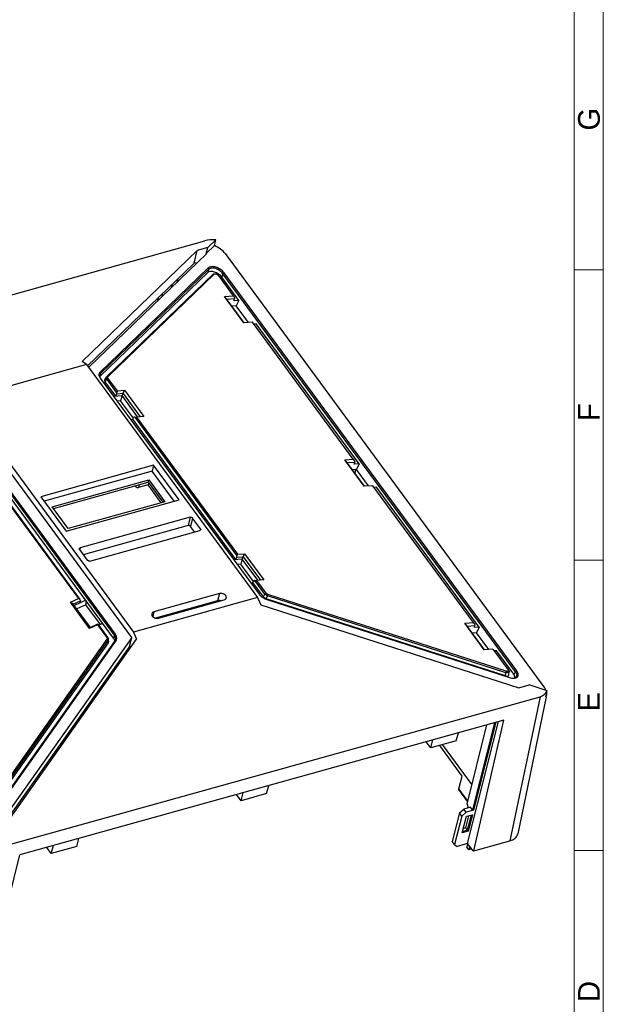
# Model space of a CAD drawing. Header units: millimetres. Extents: x 2672 to 3854, y 1493 to 2329.
# Tile 12 of 13: x 3682 to 3825, y 1806 to 2049. Entities that reach past the tile are written whole.
import ezdxf

# ---------------------------------------------------------------- set-up
doc = ezdxf.new("R2010")
doc.units = ezdxf.units.MM
doc.linetypes.add('CENTERLINE', pattern=[30, 12, -1.5, 3, -1.5, 12])
doc.layers.add('框', color=1, linetype='CENTERLINE', lineweight=5)
doc.styles.add('s', font='txt')

msp = doc.modelspace()

# ---------------------------------------------------------------- linework, layer by layer
at = {"color": 7, "linetype": 'Continuous'}
for p, q in [((3591.706, 1956.349), (3727.187, 1994.077)), ((3727.879, 1992.415), (3729.856, 1994.32)), ((3725.308, 1991.699), (3696.92, 1964.339)), ((3724.496, 1988.609), (3725.308, 1991.699)), ((3727.879, 1992.415), (3725.308, 1991.699)), ((3727.498, 1990.965), (3729.509, 1992.903)), ((3727.498, 1990.965), (3727.879, 1992.415)), ((3698.514, 1962.896), (3727.65, 1990.977)), ((3725.253, 1988.666), (3724.496, 1988.609)), ((3727.65, 1990.977), (3727.498, 1990.965)), ((3732.195, 1990.932), (3810.88, 1883.946)), ((3724.496, 1988.609), (3698.263, 1963.326)), ((3701.297, 1960.651), (3727.862, 1986.253)), ((3728.007, 1987.42), (3701.298, 1961.679)), ((3728.14, 1987.111), (3701.432, 1961.369)), ((3728.14, 1987.111), (3727.862, 1986.253)), ((3728.14, 1987.111), (3728.007, 1987.42)), ((3702.941, 1960.567), (3729.15, 1985.827)), ((3703.268, 1960.62), (3729.477, 1985.879)), ((3720.311, 1983.903), (3720.57, 1984.825)), ((3729.15, 1985.827), (3729.477, 1985.879)), ((3730.29, 1985.749), (3730.351, 1985.693)), ((3730.351, 1985.693), (3730.413, 1985.621)), ((3730.413, 1985.621), (3734.15, 1980.539)), ((3731.588, 1985.992), (3731.324, 1985.176)), ((3735.565, 1979.409), (3731.324, 1985.176)), ((3731.588, 1985.992), (3731.903, 1986.207)), ((3803.718, 1887.921), (3731.588, 1985.992)), ((3804.033, 1888.136), (3731.903, 1986.207)), ((3718.985, 1982.626), (3719.22, 1983.524)), ((3715.57, 1979.334), (3715.825, 1980.252)), ((3716.624, 1980.35), (3716.849, 1981.239)), ((3732.02, 1980.379), (3734.15, 1980.539)), ((3732.451, 1979.883), (3732.02, 1980.379)), ((3736.81, 1973.866), (3732.02, 1980.379)), ((3736.867, 1973.879), (3732.451, 1979.883)), ((3732.585, 1979.701), (3734.488, 1979.843)), ((3734.376, 1980.28), (3734.15, 1980.539)), ((3734.173, 1980.556), (3734.376, 1980.28)), ((3734.376, 1980.28), (3734.488, 1979.843)), ((3734.396, 1979.321), (3734.488, 1979.843)), ((3735.565, 1979.409), (3734.396, 1979.321)), ((3735.565, 1979.409), (3734.901, 1978.036)), ((3734.901, 1978.036), (3733.867, 1977.958)), ((3737.9, 1973.959), (3734.901, 1978.036)), ((3738.94, 1974.026), (3736.81, 1973.866)), ((3763.751, 1940.292), (3738.94, 1974.026)), ((3739.821, 1973.623), (3739.3, 1973.584)), ((3765.166, 1939.162), (3739.821, 1973.623)), ((3697.99, 1963.609), (3667.389, 1955.087)), ((3697.99, 1963.609), (3696.92, 1964.339)), ((3697.99, 1963.609), (3740.172, 1906.257)), ((3701.432, 1961.369), (3701.297, 1960.651)), ((3701.432, 1961.369), (3701.298, 1961.679)), ((3701.39, 1960.247), (3740.51, 1907.057)), ((3702.53, 1959.81), (3702.889, 1960.498)), ((3702.621, 1959.367), (3702.98, 1960.055)), ((3702.941, 1960.567), (3703.268, 1960.62)), ((3702.98, 1960.055), (3703.295, 1960.27)), ((3705.427, 1956.728), (3702.98, 1960.055)), ((3705.601, 1957.134), (3703.295, 1960.27)), ((3705.201, 1955.86), (3702.621, 1959.367)), ((3705.601, 1957.134), (3705.427, 1956.728)), ((3705.601, 1957.134), (3707.353, 1957.265)), ((3707.015, 1956.526), (3707.353, 1957.265)), ((3707.353, 1957.265), (3712.093, 1950.82)), ((3667.389, 1955.087), (3709.571, 1897.735)), ((3704.68, 1955.821), (3706.753, 1955.976)), ((3705.201, 1955.86), (3705.456, 1956.409)), ((3705.456, 1956.409), (3705.427, 1956.728)), ((3705.456, 1956.409), (3707.015, 1956.526)), ((3706.395, 1954.692), (3705.556, 1954.63)), ((3706.753, 1955.976), (3706.395, 1954.692)), ((3709.543, 1950.413), (3706.395, 1954.692)), ((3710.592, 1950.725), (3706.748, 1955.952)), ((3707.015, 1956.526), (3706.76, 1955.976)), ((3707.005, 1956.505), (3711.234, 1950.755)), ((3709.132, 1896.365), (3667.067, 1953.559)), ((3704.931, 1896.987), (3665.811, 1950.177)), ((3705.15, 1897.21), (3666.03, 1950.4)), ((3708.874, 1950.119), (3709.394, 1950.158)), ((3709.394, 1950.158), (3709.686, 1950.657)), ((3734.802, 1915.612), (3709.394, 1950.158)), ((3709.886, 1950.665), (3709.686, 1950.657)), ((3709.886, 1950.665), (3710.342, 1950.689)), ((3709.886, 1950.665), (3735.028, 1916.481)), ((3712.093, 1950.82), (3710.342, 1950.689)), ((3710.342, 1950.689), (3735.202, 1916.887)), ((3704.681, 1896.248), (3665.582, 1949.41)), ((3761.621, 1940.132), (3763.751, 1940.292)), ((3763.977, 1940.033), (3763.751, 1940.292)), ((3763.977, 1940.033), (3763.774, 1940.308)), ((3671.128, 1939.769), (3695.989, 1905.967)), ((3671.23, 1939.9), (3696.372, 1905.716)), ((3714.546, 1938.802), (3686.75, 1931.061)), ((3714.546, 1938.802), (3714.158, 1937.326)), ((3720.811, 1930.283), (3714.546, 1938.802)), ((3762.052, 1939.636), (3761.621, 1940.132)), ((3766.411, 1933.619), (3761.621, 1940.132)), ((3766.468, 1933.632), (3762.052, 1939.636)), ((3762.186, 1939.454), (3764.088, 1939.596)), ((3764.502, 1937.789), (3763.468, 1937.711)), ((3763.977, 1940.033), (3764.088, 1939.596)), ((3763.997, 1939.074), (3764.088, 1939.596)), ((3765.166, 1939.162), (3763.997, 1939.074)), ((3764.293, 1937.773), (3764.083, 1936.874)), ((3765.166, 1939.162), (3764.502, 1937.789)), ((3767.501, 1933.712), (3764.502, 1937.789)), ((3714.158, 1937.326), (3687.585, 1929.926)), ((3719.588, 1929.942), (3714.158, 1937.326)), ((3689.519, 1928.565), (3713.32, 1935.193)), ((3689.837, 1928.133), (3713.172, 1934.631)), ((3710.438, 1933.329), (3710.108, 1933.777)), ((3710.438, 1933.329), (3710.777, 1933.345)), ((3710.952, 1934.012), (3710.777, 1933.345)), ((3713.157, 1934.008), (3710.777, 1933.345)), ((3713.281, 1934.482), (3713.157, 1934.008)), ((3716.408, 1929.588), (3713.157, 1934.008)), ((3713.172, 1934.631), (3713.32, 1935.193)), ((3713.172, 1934.631), (3716.801, 1929.697)), ((3713.32, 1935.193), (3717.267, 1929.827)), ((3768.541, 1933.779), (3766.411, 1933.619)), ((3793.352, 1900.045), (3768.541, 1933.779)), ((3769.422, 1933.376), (3768.901, 1933.337)), ((3794.767, 1898.915), (3769.422, 1933.376)), ((3686.75, 1931.061), (3693.015, 1922.542)), ((3693.466, 1923.199), (3689.519, 1928.565)), ((3693.015, 1922.542), (3720.811, 1930.283)), ((3717.267, 1929.827), (3693.466, 1923.199)), ((3723.555, 1925.996), (3696.439, 1918.445)), ((3723.555, 1925.996), (3723.019, 1923.957)), ((3724.159, 1925.8), (3723.624, 1923.762)), ((3726.083, 1923.184), (3724.159, 1925.8)), ((3723.019, 1923.957), (3697.21, 1916.77)), ((3724.617, 1922.412), (3723.624, 1923.762)), ((3726.083, 1923.184), (3725.984, 1922.806)), ((3698.807, 1915.225), (3725.923, 1922.776)), ((3696.439, 1918.445), (3696.328, 1918.023)), ((3696.278, 1918.036), (3698.202, 1915.42)), ((3734.802, 1915.612), (3735.057, 1916.162)), ((3735.202, 1916.887), (3735.028, 1916.481)), ((3735.057, 1916.162), (3735.028, 1916.481)), ((3735.057, 1916.162), (3736.616, 1916.279)), ((3735.202, 1916.887), (3736.954, 1917.018)), ((3736.616, 1916.279), (3736.36, 1915.729)), ((3736.606, 1916.258), (3740.835, 1910.508)), ((3736.616, 1916.279), (3736.954, 1917.018)), ((3736.954, 1917.018), (3741.694, 1910.573)), ((3734.281, 1915.574), (3736.354, 1915.729)), ((3735.996, 1914.445), (3735.157, 1914.383)), ((3736.354, 1915.729), (3735.996, 1914.445)), ((3739.144, 1910.166), (3735.996, 1914.445)), ((3740.193, 1910.478), (3736.349, 1915.705)), ((3738.474, 1909.872), (3738.995, 1909.911)), ((3738.995, 1909.911), (3739.287, 1910.41)), ((3741.575, 1906.403), (3738.995, 1909.911)), ((3739.487, 1910.417), (3739.287, 1910.41)), ((3739.487, 1910.417), (3739.942, 1910.442)), ((3741.934, 1907.09), (3739.487, 1910.417)), ((3741.694, 1910.573), (3739.942, 1910.442)), ((3742.249, 1907.306), (3739.942, 1910.442)), ((3740.172, 1906.257), (3709.571, 1897.735)), ((3730.776, 1907.196), (3714.625, 1902.699)), ((3730.776, 1907.196), (3730.314, 1905.439)), ((3740.172, 1906.257), (3740.961, 1904.458)), ((3740.51, 1907.057), (3740.617, 1906.921)), ((3741.575, 1906.403), (3741.934, 1907.09)), ((3741.934, 1907.09), (3742.249, 1907.306)), ((3742.254, 1905.939), (3742.613, 1906.626)), ((3742.613, 1906.626), (3742.712, 1906.989)), ((3801.303, 1887.722), (3742.613, 1906.626)), ((3801.403, 1888.086), (3742.712, 1906.989)), ((3694.035, 1905.067), (3695.989, 1905.967)), ((3694.755, 1904.603), (3694.035, 1905.067)), ((3698.775, 1898.621), (3694.035, 1905.067)), ((3694.754, 1904.621), (3696.492, 1905.423)), ((3698.984, 1898.854), (3694.755, 1904.603)), ((3697.835, 1905.556), (3695.011, 1904.255)), ((3697.87, 1904.454), (3695.626, 1903.42)), ((3696.372, 1905.716), (3695.989, 1905.967)), ((3696.372, 1905.716), (3696.492, 1905.423)), ((3696.531, 1904.955), (3696.492, 1905.423)), ((3697.835, 1905.556), (3697.87, 1904.454)), ((3701.449, 1899.588), (3697.87, 1904.454)), ((3730.314, 1905.439), (3714.994, 1901.173)), ((3715.76, 1901.156), (3731.91, 1905.653)), ((3740.961, 1904.458), (3804.53, 1883.983)), ((3801.251, 1886.936), (3742.254, 1905.939)), ((3742.425, 1905.761), (3802.234, 1886.497)), ((3714.625, 1902.699), (3714.324, 1901.552)), ((3721.163, 1902.891), (3721.098, 1902.642)), ((3700.729, 1899.522), (3698.775, 1898.621)), ((3700.723, 1899.671), (3698.984, 1898.869)), ((3700.723, 1899.671), (3700.831, 1899.653)), ((3700.729, 1899.522), (3700.831, 1899.653)), ((3700.729, 1899.522), (3703.035, 1896.386)), ((3700.831, 1899.653), (3703.278, 1896.326)), ((3702.028, 1899.855), (3701.023, 1899.391)), ((3791.221, 1899.885), (3793.352, 1900.045)), ((3791.653, 1899.389), (3791.221, 1899.885)), ((3796.012, 1893.372), (3791.221, 1899.885)), ((3796.069, 1893.385), (3791.653, 1899.389)), ((3791.787, 1899.206), (3793.689, 1899.349)), ((3793.577, 1899.786), (3793.352, 1900.045)), ((3793.577, 1899.786), (3793.375, 1900.061)), ((3793.577, 1899.786), (3793.689, 1899.349)), ((3793.598, 1898.827), (3793.689, 1899.349)), ((3794.767, 1898.915), (3793.598, 1898.827)), ((3794.767, 1898.915), (3794.103, 1897.542)), ((3698.984, 1898.869), (3698.775, 1898.621)), ((3704.931, 1896.987), (3704.681, 1896.248)), ((3704.931, 1896.987), (3705.15, 1897.21)), ((3709.571, 1897.735), (3710.361, 1895.936)), ((3794.103, 1897.542), (3793.069, 1897.464)), ((3797.101, 1893.465), (3794.103, 1897.542)), ((3703.037, 1895.941), (3671.93, 1852.031)), ((3703.306, 1895.093), (3672.037, 1850.954)), ((3703.28, 1895.673), (3672.174, 1851.763)), ((3673.212, 1850.589), (3704.911, 1895.335)), ((3673.438, 1850.63), (3705.137, 1895.377)), ((3709.132, 1896.365), (3674.76, 1847.846)), ((3708.561, 1894.191), (3675.968, 1848.182)), ((3676.669, 1848.377), (3710.361, 1895.936)), ((3703.278, 1896.326), (3703.035, 1896.386)), ((3703.28, 1895.673), (3703.037, 1895.941)), ((3703.306, 1895.093), (3703.28, 1895.673)), ((3703.414, 1895.443), (3703.388, 1896.023)), ((3704.911, 1895.335), (3705.137, 1895.377)), ((3708.561, 1894.191), (3709.132, 1896.365)), ((3708.848, 1893.801), (3708.561, 1894.191)), ((3798.142, 1893.532), (3796.012, 1893.372)), ((3798.142, 1893.532), (3801.88, 1888.45)), ((3799.023, 1893.129), (3798.502, 1893.09)), ((3803.264, 1887.362), (3799.023, 1893.129)), ((3801.251, 1886.936), (3801.303, 1887.722)), ((3801.303, 1887.722), (3801.403, 1888.086)), ((3801.902, 1888.467), (3802.007, 1888.324)), ((3802.067, 1887.152), (3802.124, 1888.015)), ((3803.718, 1887.921), (3803.264, 1887.362)), ((3803.718, 1887.921), (3804.033, 1888.136)), ((3804.53, 1883.983), (3807.101, 1884.699)), ((3811.528, 1883.273), (3807.101, 1884.699)), ((3811.224, 1881.799), (3811.404, 1882.233)), ((3674.284, 1844.072), (3809.764, 1881.8)), ((3809.764, 1881.8), (3802.34, 1846.303)), ((3811.309, 1881.782), (3804.257, 1848.062)), ((3800.821, 1876.047), (3681.562, 1842.837)), ((3791.828, 1855.337), (3796.607, 1874.874)), ((3791.913, 1845.643), (3799.506, 1875.681)), ((3798.513, 1875.405), (3793.09, 1853.95)), ((3798.826, 1875.492), (3793.359, 1853.864)), ((3793.455, 1843.829), (3800.821, 1876.047)), ((3789.126, 1870.949), (3789.643, 1872.917)), ((3782.836, 1869.198), (3781.712, 1870.726)), ((3782.836, 1869.198), (3783.353, 1871.166)), ((3789.126, 1870.949), (3782.836, 1869.198)), ((3790.588, 1862.251), (3785.029, 1869.809)), ((3792.998, 1860.119), (3785.728, 1870.003)), ((3789.757, 1859.088), (3790.588, 1862.251)), ((3736.084, 1856.179), (3734.96, 1857.707)), ((3736.084, 1856.179), (3736.601, 1858.147)), ((3742.375, 1857.93), (3736.084, 1856.179)), ((3742.375, 1857.93), (3742.891, 1859.898)), ((3792, 1856.039), (3789.757, 1859.088)), ((3791.973, 1855.928), (3789.78, 1858.91)), ((3791.828, 1855.337), (3792.039, 1854.429)), ((3789.94, 1853.186), (3788.138, 1846.099)), ((3789.94, 1853.186), (3790.971, 1854.132)), ((3790.506, 1852.418), (3789.94, 1853.186)), ((3791.54, 1853.357), (3790.506, 1852.418)), ((3792.619, 1854.591), (3790.971, 1854.132)), ((3791.54, 1853.357), (3790.971, 1854.132)), ((3793.359, 1853.864), (3791.54, 1853.357)), ((3793.09, 1853.95), (3792.619, 1854.591)), ((3793.359, 1853.864), (3793.09, 1853.95)), ((3790.506, 1852.418), (3788.66, 1845.389)), ((3790.603, 1848.275), (3791.63, 1852.34)), ((3792.101, 1852.471), (3791.375, 1849.503)), ((3791.63, 1852.34), (3793.075, 1852.742)), ((3792.763, 1852.655), (3791.815, 1848.905)), ((3793.075, 1852.742), (3792.048, 1848.678)), ((3792.048, 1848.678), (3790.603, 1848.275)), ((3791.815, 1848.905), (3790.71, 1848.597)), ((3791.375, 1849.503), (3790.906, 1849.372)), ((3791.375, 1849.503), (3791.815, 1848.905)), ((3791.815, 1848.905), (3792.048, 1848.678)), ((3695.623, 1844.911), (3696.14, 1846.879)), ((3788.66, 1845.389), (3788.138, 1846.099)), ((3791.913, 1845.643), (3789.326, 1844.923)), ((3791.926, 1845.626), (3791.704, 1844.783)), ((3793.258, 1843.815), (3791.913, 1845.643)), ((3793.455, 1843.829), (3802.34, 1846.303)), ((3689.333, 1843.16), (3688.209, 1844.688)), ((3689.333, 1843.16), (3689.85, 1845.128)), ((3695.623, 1844.911), (3689.333, 1843.16)), ((3788.66, 1845.389), (3789.326, 1844.923)), ((3792.198, 1844.111), (3791.704, 1844.783)), ((3792.419, 1844.955), (3792.198, 1844.111)), ((3792.897, 1844.306), (3792.198, 1844.111)), ((3793.258, 1843.815), (3793.311, 1844.025)), ((3793.258, 1843.815), (3793.445, 1843.867)), ((3793.311, 1844.025), (3793.455, 1843.829)), ((3673.531, 1810.433), (3681.562, 1842.837))]:
    msp.add_line(p, q, dxfattribs=at)
for centre, radius, start, end in [((3703.028, 1961.244), 1.883, 211.14353, 216.63678), ((3703.124, 1960.374), 0.266, 133.9277, 152.36162), ((3742.754, 1908.729), 2.8, 220.22799, 224.22529), ((3743.074, 1909.036), 3.243, 224.18126, 226.68359), ((3743.229, 1909.2), 3.469, 226.666, 227.75783), ((3730.671, 1904.037), 1.448, 91.64042, 95.28331), ((3730.673, 1903.983), 1.503, 88.6506, 91.64848), ((3718.16, 1903.018), 2.348, 218.87813, 224.90564), ((3702.868, 1896), 0.52, 2.59511, 12.75456), ((3703.504, 1896.322), 1.719, 324.95117, 329.6929), ((3803.292, 1889.688), 3.362, 251.66129, 261.12108), ((3803.246, 1889.422), 3.092, 261.19449, 262.81271), ((3803.231, 1889.304), 2.973, 262.81253, 264.36236)]:
    msp.add_arc(centre, radius, start, end, dxfattribs=at)
for centre, major_axis, ratio, start_param, end_param in [((3729.444, 1992.499), (4.082, -0.105), 0.4501247, 1.4813575, 2.1682473), ((3702.384, 1887.622), (80.25, 326.221), 0.0037458, -1.2412621, -1.2366706), ((3728.972, 1990.67), (3.648, -1.771), 0.5574112, 0.8139534, 1.6925832), ((3729.648, 1985.05), (1.912, -1.038), 0.5500618, 7.1471982, 9.2525279), ((3703.138, 1959.501), (1.987, -0.949), 0.5501059, 2.9385906, 2.9735877), ((3702.719, 1895.356), (2.223, 0.23), 0.7559354, 6.1421819, 6.7009501), ((3801.235, 1887.45), (0.806, -0.396), 0.524474, -1.2992514, 0.2121946), ((3801.588, 1887.236), (1.912, -1.038), 0.5500618, 6.5088143, 7.1471982), ((3808.031, 1885.648), (-2.794, 3.289), 0.7906331, -3.4916863, -2.8047965), ((3807.629, 1883.724), (3.676, -1.782), 0.5493352, 0.5875822, 0.8059719), ((3784.961, 1775.345), (71.247, 338.441), 0.0114916, -1.2484026, -1.2438111), ((3807.629, 1883.724), (3.676, -1.782), 0.5493352, 6.4198584, 6.6518383), ((3800.364, 1848.986), (3.871, -1.017), 0.6865007, -0.8659566, 0.0348557)]:
    msp.add_ellipse(centre, major_axis=major_axis, ratio=ratio, start_param=start_param, end_param=end_param, dxfattribs=at)
for points, knots in [([(3731.903, 1986.207), (3731.668, 1986.534), (3731.029, 1987.094), (3729.933, 1987.622), (3728.87, 1987.805), (3728.197, 1987.61), (3728.007, 1987.42)], [0, 0, 0, 0, 0.2737554, 0.5642542, 0.8174367, 1, 1, 1, 1]), ([(3731.588, 1985.992), (3731.384, 1986.277), (3730.846, 1986.788), (3730.032, 1987.208), (3729.334, 1987.379), (3728.752, 1987.415), (3728.32, 1987.285), (3728.14, 1987.111)], [0, 0, 0, 0, 0.2670703, 0.5536018, 0.6884687, 0.8095444, 1, 1, 1, 1]), ([(3729.15, 1985.827), (3729.194, 1985.873), (3729.271, 1985.922), (3729.354, 1985.95), (3729.376, 1985.956)], [0, 0, 0, 0, 0.7315864, 1, 1, 1, 1]), ([(3729.376, 1985.956), (3729.399, 1985.963), (3729.5, 1985.985), (3729.605, 1985.987), (3729.684, 1985.979)], [0, 0, 0, 0, 0.2341638, 1, 1, 1, 1]), ([(3729.625, 1985.952), (3729.643, 1985.956), (3729.719, 1985.967), (3729.797, 1985.962), (3729.856, 1985.952)], [0, 0, 0, 0, 0.2317488, 1, 1, 1, 1]), ([(3701.107, 1961.391), (3701.087, 1961.335), (3701.026, 1961.083), (3701.086, 1960.816), (3701.164, 1960.635)], [0, 0, 0, 0, 0.2321001, 1, 1, 1, 1]), ([(3701.224, 1960.811), (3701.226, 1960.783), (3701.242, 1960.664), (3701.28, 1960.549), (3701.316, 1960.464)], [0, 0, 0, 0, 0.2339186, 1, 1, 1, 1]), ([(3702.621, 1959.367), (3702.593, 1959.405), (3702.511, 1959.533), (3702.48, 1959.715), (3702.53, 1959.81)], [0, 0, 0, 0, 0.3036935, 1, 1, 1, 1]), ([(3702.98, 1960.055), (3702.952, 1960.093), (3702.869, 1960.22), (3702.839, 1960.402), (3702.889, 1960.498)], [0, 0, 0, 0, 0.3036934, 1, 1, 1, 1]), ([(3703.295, 1960.27), (3703.279, 1960.292), (3703.231, 1960.366), (3703.203, 1960.462), (3703.216, 1960.524)], [0, 0, 0, 0, 0.2924923, 1, 1, 1, 1]), ([(3723.555, 1925.996), (3723.715, 1926.04), (3723.965, 1925.991), (3724.128, 1925.842), (3724.159, 1925.8)], [0, 0, 0, 0, 0.760771, 1, 1, 1, 1]), ([(3723.624, 1923.762), (3723.593, 1923.804), (3723.43, 1923.952), (3723.179, 1924.002), (3723.019, 1923.957)], [0, 0, 0, 0, 0.239229, 1, 1, 1, 1]), ([(3726.083, 1923.184), (3726.096, 1923.167), (3726.136, 1923.102), (3726.15, 1923.017), (3726.136, 1922.963)], [0, 0, 0, 0, 0.2749493, 1, 1, 1, 1]), ([(3696.226, 1918.257), (3696.231, 1918.279), (3696.271, 1918.369), (3696.367, 1918.424), (3696.439, 1918.445)], [0, 0, 0, 0, 0.2301765, 1, 1, 1, 1]), ([(3696.278, 1918.036), (3696.266, 1918.053), (3696.225, 1918.119), (3696.211, 1918.203), (3696.226, 1918.257)], [0, 0, 0, 0, 0.2749493, 1, 1, 1, 1]), ([(3698.807, 1915.225), (3698.647, 1915.18), (3698.397, 1915.23), (3698.233, 1915.378), (3698.202, 1915.42)], [0, 0, 0, 0, 0.760771, 1, 1, 1, 1]), ([(3732.455, 1906.133), (3732.494, 1906.282), (3732.419, 1906.655), (3731.989, 1907.043), (3731.409, 1907.259), (3730.974, 1907.251), (3730.776, 1907.196)], [0, 0, 0, 0, 0.2021844, 0.4500169, 0.7304765, 1, 1, 1, 1]), ([(3740.897, 1906.632), (3740.93, 1906.602), (3741.07, 1906.48), (3741.218, 1906.369), (3741.334, 1906.29)], [0, 0, 0, 0, 0.2429703, 1, 1, 1, 1]), ([(3741.334, 1906.29), (3741.42, 1906.232), (3741.765, 1906.019), (3742.138, 1905.851), (3742.425, 1905.761)], [0, 0, 0, 0, 0.2571431, 1, 1, 1, 1]), ([(3741.99, 1906.053), (3741.947, 1906.077), (3741.793, 1906.172), (3741.654, 1906.296), (3741.575, 1906.403)], [0, 0, 0, 0, 0.2654857, 1, 1, 1, 1]), ([(3742.613, 1906.626), (3742.544, 1906.648), (3742.289, 1906.753), (3742.055, 1906.926), (3741.934, 1907.09)], [0, 0, 0, 0, 0.2597952, 1, 1, 1, 1]), ([(3742.712, 1906.989), (3742.665, 1907.004), (3742.491, 1907.076), (3742.332, 1907.194), (3742.249, 1907.306)], [0, 0, 0, 0, 0.2597952, 1, 1, 1, 1]), ([(3731.91, 1905.653), (3732.04, 1905.689), (3732.276, 1905.798), (3732.426, 1906.02), (3732.455, 1906.133)], [0, 0, 0, 0, 0.5366347, 1, 1, 1, 1]), ([(3714.08, 1902.219), (3714.043, 1902.076), (3714.108, 1901.719), (3714.357, 1901.482), (3714.506, 1901.381)], [0, 0, 0, 0, 0.4511838, 1, 1, 1, 1]), ([(3714.625, 1902.699), (3714.496, 1902.663), (3714.26, 1902.554), (3714.11, 1902.332), (3714.08, 1902.219)], [0, 0, 0, 0, 0.5366347, 1, 1, 1, 1]), ([(3714.506, 1901.381), (3714.597, 1901.319), (3714.98, 1901.119), (3715.45, 1901.069), (3715.76, 1901.156)], [0, 0, 0, 0, 0.2536647, 1, 1, 1, 1]), ([(3705.123, 1895.749), (3705.192, 1895.952), (3705.241, 1896.4), (3705.058, 1896.812), (3704.931, 1896.987)], [0, 0, 0, 0, 0.4976841, 1, 1, 1, 1]), ([(3705.372, 1895.834), (3705.449, 1896.066), (3705.495, 1896.566), (3705.291, 1897.023), (3705.15, 1897.21)], [0, 0, 0, 0, 0.5109973, 1, 1, 1, 1]), ([(3703.388, 1896.023), (3703.392, 1895.932), (3703.363, 1895.805), (3703.299, 1895.699), (3703.28, 1895.673)], [0, 0, 0, 0, 0.7397716, 1, 1, 1, 1]), ([(3703.414, 1895.443), (3703.418, 1895.352), (3703.389, 1895.225), (3703.325, 1895.119), (3703.306, 1895.093)], [0, 0, 0, 0, 0.7397715, 1, 1, 1, 1]), ([(3802.09, 1887.897), (3802.063, 1887.849), (3801.849, 1887.65), (3801.523, 1887.675), (3801.303, 1887.722)], [0, 0, 0, 0, 0.1971595, 1, 1, 1, 1]), ([(3801.636, 1888.041), (3801.617, 1888.042), (3801.538, 1888.049), (3801.46, 1888.067), (3801.403, 1888.086)], [0, 0, 0, 0, 0.2337895, 1, 1, 1, 1]), ([(3801.824, 1888.067), (3801.81, 1888.062), (3801.749, 1888.043), (3801.685, 1888.039), (3801.636, 1888.041)], [0, 0, 0, 0, 0.2248324, 1, 1, 1, 1]), ([(3801.88, 1888.45), (3801.928, 1888.385), (3801.987, 1888.264), (3801.922, 1888.117), (3801.858, 1888.08), (3801.824, 1888.067)], [0, 0, 0, 0, 0.5382684, 0.7566652, 1, 1, 1, 1]), ([(3802.007, 1888.324), (3802.022, 1888.306), (3802.071, 1888.238), (3802.107, 1888.159), (3802.119, 1888.099)], [0, 0, 0, 0, 0.2714069, 1, 1, 1, 1]), ([(3803.482, 1886.35), (3803.681, 1886.377), (3804.057, 1886.483), (3804.428, 1886.962), (3804.377, 1887.585), (3804.17, 1887.953), (3804.033, 1888.136)], [0, 0, 0, 0, 0.2556985, 0.4721906, 0.7098951, 1, 1, 1, 1]), ([(3803.907, 1886.682), (3803.967, 1886.756), (3804.056, 1886.939), (3804.057, 1887.26), (3803.938, 1887.599), (3803.799, 1887.812), (3803.718, 1887.921)], [0, 0, 0, 0, 0.2109701, 0.4367149, 0.6972249, 1, 1, 1, 1]), ([(3802.939, 1886.345), (3802.987, 1886.341), (3803.167, 1886.327), (3803.35, 1886.332), (3803.482, 1886.35)], [0, 0, 0, 0, 0.2633737, 1, 1, 1, 1]), ([(3803.255, 1886.366), (3803.324, 1886.376), (3803.563, 1886.422), (3803.797, 1886.547), (3803.907, 1886.682)], [0, 0, 0, 0, 0.286138, 1, 1, 1, 1]), ([(3789.78, 1858.91), (3789.754, 1858.945), (3789.742, 1859.012), (3789.753, 1859.071), (3789.757, 1859.088)], [0, 0, 0, 0, 0.7158032, 1, 1, 1, 1])]:
    msp.add_open_spline(points, degree=3, knots=knots, dxfattribs=at)
for points in [[(3729.477, 1985.879), (3729.516, 1985.918), (3729.572, 1985.941), (3729.625, 1985.952)], [(3729.856, 1985.952), (3729.924, 1985.94), (3729.991, 1985.919), (3730.055, 1985.891)], [(3730.055, 1985.891), (3730.139, 1985.855), (3730.219, 1985.807), (3730.29, 1985.749)], [(3701.298, 1961.679), (3701.214, 1961.601), (3701.147, 1961.499), (3701.107, 1961.391)], [(3701.164, 1960.635), (3701.222, 1960.497), (3701.3, 1960.367), (3701.39, 1960.247)], [(3701.233, 1961.013), (3701.221, 1960.947), (3701.219, 1960.879), (3701.224, 1960.811)], [(3701.432, 1961.369), (3701.332, 1961.277), (3701.258, 1961.147), (3701.233, 1961.013)], [(3701.316, 1960.464), (3701.345, 1960.398), (3701.379, 1960.333), (3701.417, 1960.27)], [(3703.216, 1960.524), (3703.223, 1960.56), (3703.242, 1960.594), (3703.268, 1960.62)], [(3726.052, 1922.84), (3726.015, 1922.81), (3725.969, 1922.789), (3725.923, 1922.776)], [(3726.136, 1922.963), (3726.123, 1922.915), (3726.091, 1922.871), (3726.052, 1922.84)], [(3730.538, 1905.479), (3730.463, 1905.472), (3730.387, 1905.459), (3730.314, 1905.439)], [(3731.081, 1905.432), (3730.96, 1905.464), (3730.834, 1905.482), (3730.709, 1905.485)], [(3742.254, 1905.939), (3742.162, 1905.968), (3742.074, 1906.007), (3741.99, 1906.053)], [(3703.035, 1896.386), (3703.096, 1896.304), (3703.124, 1896.187), (3703.103, 1896.088)], [(3703.103, 1896.088), (3703.091, 1896.035), (3703.068, 1895.985), (3703.037, 1895.941)], [(3703.278, 1896.326), (3703.324, 1896.263), (3703.359, 1896.19), (3703.376, 1896.115)], [(3704.988, 1895.455), (3705.042, 1895.548), (3705.088, 1895.647), (3705.123, 1895.749)], [(3705.137, 1895.377), (3705.238, 1895.516), (3705.318, 1895.671), (3705.372, 1895.834)], [(3802.124, 1888.015), (3802.122, 1887.974), (3802.11, 1887.933), (3802.09, 1887.897)], [(3802.119, 1888.099), (3802.124, 1888.071), (3802.126, 1888.043), (3802.124, 1888.015)]]:
    msp.add_open_spline(points, degree=3, dxfattribs=at)
at = {"layer": '框', "color": 1, "linetype": 'Continuous', "lineweight": 15}
for p, q in [((3825.35, 1986.982), (3818.195, 1986.982)), ((3825.35, 1915.432), (3818.195, 1915.432)), ((3825.35, 1843.881), (3818.195, 1843.881))]:
    msp.add_line(p, q, dxfattribs=at)
for points in [[(2762.827, 1539.792), (3825.35, 1539.792), (3825.35, 2291.071), (2762.827, 2291.071)], [(2769.982, 1546.947), (3818.195, 1546.947), (3818.195, 2283.916), (2769.982, 2283.916)]]:
    msp.add_lwpolyline(points, close=True, dxfattribs=at)

# ---------------------------------------------------------------- texts
at = {"layer": '框', "color": 1, "linetype": 'Continuous', "lineweight": 15, "char_height": 5.366, "width": 7.15504, "attachment_point": 1, "rotation": 90, "style": 's'}
for s, insert in [('G', (3819.125, 2021.263)), ('F', (3819.125, 1949.712)), ('E', (3819.125, 1878.162)), ('D', (3819.125, 1806.611))]:
    msp.add_mtext(s, dxfattribs=dict(at, insert=insert))

doc.saveas('drawing.dxf')
